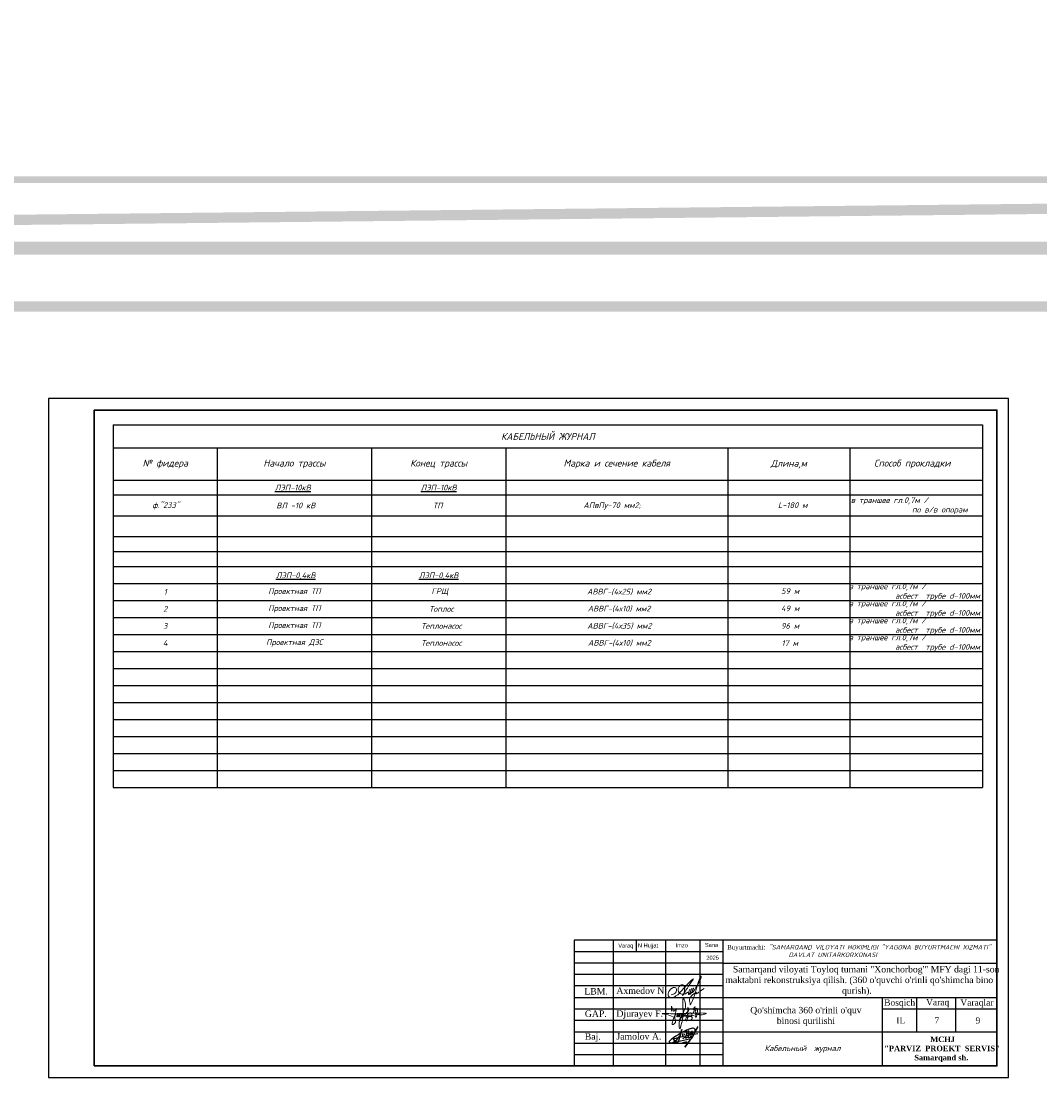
# Model space of a CAD drawing. Header units: millimetres. Extents: x -257011 to 237647566, y 2784933 to 6706507.
# Tile 83 of 256: x 11494551 to 11717449, y 2785498 to 3016914. Entities that reach past the tile are written whole.
import ezdxf
from ezdxf import colors
from ezdxf.entities.mleader import LeaderData, LeaderLine
from ezdxf.lldxf.tags import DXFTag
from ezdxf.math import Vec2, Vec3

# ---------------------------------------------------------------- set-up
doc = ezdxf.new("R2010")
doc.units = ezdxf.units.MM
doc.header["$LTSCALE"] = 1000
doc.linetypes.add('ACAD_ISO02W100', pattern=[15, 12, -3])
doc.layers.add('(002) Рамка', color=7, linetype='Continuous')
for name, color, linetype, lineweight in [('text', 1, 'Continuous', 13), ('Ф А С А Д', 250, 'Continuous', 15), ('Формат', 7, 'Continuous', 25)]:
    doc.layers.add(name, color=color, linetype=linetype, lineweight=lineweight)
doc.styles.add('arial', font='arial.ttf', dxfattribs={"height": 300})
doc.styles.add('iso', font='isocpeur.TTF')
doc.styles.get("Standard").update_dxf_attribs({"font": 'ARIALN.TTF'})
doc.styles.add('WMF-Times New Roman0', font='times.ttf')
doc.styles.add('X_ISO', font='isocpeui.ttf')
tags = doc.linetypes.add('HOT_WATER_SUPPLY', pattern='A,12.7,-5.08,["HW",Standard,S=2.54,R=0,X=-2.54,Y=-1.27],-5.08', length=22.86).pattern_tags.tags
tags[6] = DXFTag(74, 10)

# ---------------------------------------------------------------- blocks, each defined once
blk = doc.blocks.new('rgsxhy')
at = {"color": 5, "lineweight": 0}
for points in [[(30159764, 9369979), (30160813, 9371961), (30161022, 9373086), (30160642, 9374202), (30160529, 9371279), (30160129, 9368855), (30159952, 9368321), (30159766, 9369571), (30162641, 9370909)], [(30158267, 9371725), (30158292, 9372259), (30158313, 9372715), (30158693, 9371762), (30159294, 9372267), (30158930, 9370820), (30158827, 9369247), (30158463, 9369143), (30158559, 9369856), (30159235, 9371184), (30159510, 9371288), (30159540, 9370947), (30159450, 9370679), (30159339, 9370650), (30159361, 9370924), (30159747, 9371281), (30159933, 9371214), (30159918, 9370984), (30159866, 9370709), (30159740, 9370650), (30159740, 9370910), (30160119, 9371295), (30160364, 9371221), (30160282, 9370791), (30160134, 9370702), (30160156, 9370902), (30160253, 9371169), (30160416, 9371266), (30160624, 9371251), (30160631, 9370947), (30160520, 9370739), (30160416, 9370746), (30160527, 9370999), (30160698, 9371199), (30160869, 9371251), (30161010, 9371117), (30161025, 9370828), (30160854, 9370717), (30160832, 9370976), (30160958, 9371184), (30161196, 9371429), (30161627, 9371986), (30161567, 9372349), (30161322, 9370056), (30161196, 9369857), (30161032, 9369926), (30161078, 9370217), (30161143, 9370464), (30161478, 9371132), (30161961, 9371429), (30162250, 9371221), (30162198, 9370761), (30161687, 9370666), (30161515, 9370590), (30161433, 9370590), (30162154, 9370635), (30162280, 9370516), (30162243, 9370197), (30162028, 9370012), (30161575, 9370012), (30161352, 9370012), (30161322, 9370071)], [(30162509, 9371311), (30162778, 9372539), (30162525, 9372058), (30163079, 9372349), (30162934, 9370564), (30162934, 9371149), (30163657, 9371231), (30163688, 9371396), (30163665, 9371051), (30163845, 9371089), (30163853, 9371329), (30163830, 9370556)], [(30158604, 9370613), (30157190, 9371107), (30156449, 9371260), (30157795, 9371248), (30158983, 9371230), (30160506, 9371280), (30164964, 9371184), (30162988, 9371384), (30162918, 9371683), (30163073, 9372004)]]:
    blk.add_spline(points, degree=3, dxfattribs=at)
blk = doc.blocks.new('nerbgbdtbugbd')
at = {"color": 5, "lineweight": -2}
for points in [[(1301441, -912503, 0.3871926), (1301421, -912608, 0.2468693), (1301462, -912624, 0.1075122), (1301553, -912598, 0.0377408), (1301616, -912557, 0.0432293), (1301738, -912461), (1301856, -912351), (1302009, -912205, 0.002873), (1302157, -912056, 0.0304903), (1302203, -911998, 0.1126937), (1302215, -911961, 0.6840545), (1302174, -911935, 0.0660715), (1302090, -912059, 0.0451978), (1302060, -912132, 0.0768236), (1302054, -912193, 0.068235), (1302080, -912319, 0.2986132), (1302177, -912367, 0.1038757), (1302374, -912300, 0.0290696), (1302528, -912180), (1302675, -912025), (1302798, -911893, 0.130527), (1302852, -911776, 0.0388963), (1302856, -911737, 0.7618556), (1302821, -911725, 0.0798394), (1302802, -911765, 0.0359534), (1302781, -911857, 0.0455744), (1302785, -912031, 0.0426923), (1302803, -912110, 0.3891518), (1302905, -912166, 0.1102897), (1303059, -912099), (1303140, -912029), (1303382, -911802, 0.0334276), (1303470, -911703, 0.0129551), (1303533, -911618, 0.1437243), (1303546, -911557, 0.5877061), (1303484, -911539, 0.0594709), (1303438, -911594, 0.0548384), (1303384, -911702, 0.0606455), (1303353, -911805, 0.0833859), (1303355, -911933, 0.5059841), (1303421, -911960, 0.0746594), (1303641, -911789, 0.0267645), (1303917, -911449, 0.0698425), (1304268, -910626), (1304769, -908938, 0.0913119), (1304777, -908873, 0.6479054), (1304724, -908855, 0.1300148), (1304701, -908893), (1304249, -910540), (1303723, -912034), (1303358, -912864), (1302937, -913765), (1302456, -914865), (1303556, -912632, 0.020305), (1304025, -911521, 0.0510054), (1304177, -910920), (1304280, -910177, 0.0500611), (1304304, -909917, 0.075905), (1304266, -909734, 0.060269), (1304163, -909581, 0.2197754), (1303878, -909436, 0.0807361), (1303465, -909486, 0.0249845), (1303180, -909596, 0.0130385), (1302610, -909917, 0.0239045), (1301788, -910451), (1301162, -910954), (1300713, -911334), (1300164, -911838), (1299536, -912438), (1298972, -913021), (1298525, -913523), (1298224, -913914), (1298110, -914126), (1298090, -914220), (1298104, -914298), (1298155, -914383), (1298291, -914454), (1298501, -914462), (1298825, -914389), (1299321, -914187), (1300019, -913880), (1300989, -913450), (1303222, -912415)], [(1299333, -913786, 0.1774898), (1299290, -913897, 0.0505623), (1299288, -913979, 0.3670195), (1299369, -914060, 0.2132882), (1299452, -914018), (1299738, -913626, 0.0414268), (1300104, -913056), (1300352, -912576, 0.0300362), (1300605, -911758), (1300675, -910352), (1300613, -912033), (1300547, -912628), (1300477, -913257), (1300442, -913499), (1300421, -913685, -0.0299546), (1300383, -913939, -0.3083385), (1300235, -914061, -0.0928663), (1300150, -914038), (1299994, -913962), (1298975, -913460, -0.0731209), (1299122, -913299, -0.0362342), (1299439, -913069), (1299863, -912836), (1300474, -912500), (1301923, -911834), (1302701, -911477), (1303596, -911130), (1304048, -910967), (1305142, -910571)], [(1302164, -911013), (1302123, -910754), (1302096, -910485), (1302088, -910377, 0.9456908), (1301953, -910398, 0.0931758), (1302006, -910763, 0.0597217), (1302186, -911157, -0.0340946), (1302225, -911288, 0.0218114), (1302266, -911544, 0.4516555), (1302407, -911600), (1302580, -911477)], [(1301318, -911619, 0.250229), (1301354, -911511, 0.4506148), (1301272, -911473, 0.5095488), (1301192, -911723), (1301276, -911779, -0.1747015), (1301313, -911832, -0.1814843), (1301299, -911884, -0.1121061), (1301133, -912001)], [(1302632, -911206), (1302686, -910890, 0.0310101), (1302691, -910593, 0.0209508), (1302677, -910448, 0.2567522), (1302634, -910391, 0.3121151), (1302582, -910404, 0.0952627), (1302548, -910463, 0.0920883), (1302520, -910679, 0.0708045), (1302568, -910903), (1302690, -911214), (1302722, -911299, 0.1825801), (1302776, -911369, 0.4802348), (1302848, -911325, 0.0467012), (1302849, -911244, 0.1708854), (1302782, -911111, 0.1795677), (1302714, -911101, 0.274631), (1302670, -911163)], [(1303084, -911166), (1303158, -911060, 0.0403562), (1303221, -910954, 0.2285131), (1303216, -910835, 0.1998977), (1303176, -910809, 0.2428565), (1303076, -910850, 0.1216605), (1303030, -910969, 0.1264383), (1303060, -911097, 0.1064961), (1303128, -911174, 0.1201125), (1303186, -911200, 0.0807957), (1303282, -911200, 0.1696912), (1303389, -911132)], [(1303717, -910580), (1303523, -910848), (1303649, -910833, -0.1393412), (1303753, -910882, -0.0645393), (1303854, -911024)], [(1301637, -913772, -0.0551579), (1302758, -913351)]]:
    blk.add_lwpolyline(points, format="xyb", dxfattribs=at)
for points in [[(1303439, -910141), (1303554, -911111)], [(1301582, -911114), (1301593, -911148)], [(1301653, -911366), (1301732, -911665)]]:
    blk.add_lwpolyline(points, dxfattribs=at)
blk = doc.blocks.new('dhyjfyuk')
for p, q in [((4383414, -1184524), (4383414, -1212024)), ((4475914, -1184524), (4383414, -1184524)), ((4391914, -1184524), (4391914, -1212024)), ((4397013, -1184524), (4397013, -1187024)), ((4403414, -1184524), (4403414, -1212024)), ((4410914, -1184524), (4410914, -1212024)), ((4415914, -1184524), (4415914, -1212024)), ((4475914, -1212024), (4475914, -1184524)), ((4415914, -1187024), (4383414, -1187024)), ((4415914, -1189524), (4383414, -1189524)), ((4415914, -1189524), (4475914, -1189524)), ((4415914, -1192024), (4383414, -1192024)), ((4415914, -1194524), (4383414, -1194524)), ((4383414, -1197024), (4475914, -1197024)), ((4450914, -1212024), (4450914, -1197024)), ((4458414, -1204524), (4458414, -1197024)), ((4466914, -1204524), (4466914, -1197024)), ((4383414, -1199524), (4415914, -1199524)), ((4450914, -1199524), (4475914, -1199524)), ((4383414, -1202024), (4415914, -1202024)), ((4383414, -1204524), (4475914, -1204524)), ((4383414, -1207024), (4415914, -1207024)), ((4383414, -1209524), (4415914, -1209524))]:
    blk.add_line(p, q)
at = {"lineweight": 9, "xscale": 1.125175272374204, "yscale": 1.125175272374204, "zscale": 1.125175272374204}
blk.add_blockref('rgsxhy', (-29528647, -11744878), dxfattribs=at)
at = {"color": 5, "lineweight": 25, "xscale": 0.8159673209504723, "yscale": 0.8159673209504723, "zscale": 0.8159673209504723, "rotation": 348.2281006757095}
blk.add_blockref('nerbgbdtbugbd', (3519502, -260297, -611), dxfattribs=at)
at = {"linetype": 'ACAD_ISO02W100', "lineweight": 5, "ltscale": 70, "char_height": 883.9, "attachment_point": 1, "style": 'arial'}
for s, insert in [('Varaq', (4393061, -1185254)), ('N Hujjat.', (4397374, -1185220)), ('Imzo', (4405607, -1185185)), ('Sana', (4412025, -1185111)), ('2025', (4412332, -1187897))]:
    blk.add_mtext(s, dxfattribs=dict(at, insert=insert))
at = {"style": 'WMF-Times New Roman0'}
for s, insert, char_height, width, attachment_point in [('Buyurtmachi:{\\fISOCPEUR|b0|i1|c204|p34; "SAMARQAND VILOYATI HOKIMLIGI "YAGONA\\fISOCPEUR|b0|i1|c0|p34; \\fISOCPEUR|b0|i1|c204|p34;BUYURTMACHI XIZMATI" \\fISOCPEUR|b0|i1|c0|p34;\\P                   \\fISOCPEUR|b0|i1|c204|p34;DAVLAT UNITARKORXONASI}', (4416879, -1186878, 105406), 1000, 59035.39, 4), ('\\pi3453.25486;Samarqand viloyati Toyloq tumani "Хоnсhоrbоg\'" МFY dagi 11-son \\P\\pi1816.32378;maktabni rekonstruksiya qilish. (360 o\'quvchi o\'rinli qo\'shimcha bino \\P\\pi27327.21058;qurish).', (4414694, -1193420), 1400, 60812.6, 4), ('Axmedov N.', (4392650, -1194845), 1414.3, 17081.22, 1), ('Djurayev F.', (4392650, -1199845), 1414.29, 17081.22, 1), ("\\pt12184.088;Qo'shimcha 360 o'rinli o'quv binosi qurilishi", (4434117, -1199099), 1400, 29815.79, 2), ('Jamolov A.', (4392650, -1204845), 1414.3, 17081.22, 1), ('\\pi12888.864;{\\fTimes New Roman|b1|i0|c204|p18;\\C0;MCHJ\\P\\pi2815.884;"PARVIZ  PROEKT  SERVIS"\\P\\pi9383.364;Samarqand sh.\\C256; }', (4448452, -1205594), 1200, 29788.7, 1)]:
    blk.add_mtext(s, dxfattribs=dict(at, insert=insert, char_height=char_height, width=width, attachment_point=attachment_point))
at = {"width": 6256.98, "attachment_point": 1}
for s, insert, char_height in [('{\\fTimes New Roman|b0|i0|c204|p18;\\C1;LBM.}', (4385613, -1194981), 1414.29), ('{\\fTimes New Roman|b0|i0|c204|p18;Bosqich}', (4451239, -1197449), 1370.37), ('{\\fTimes New Roman|b0|i0|c204|p18;Varaq}', (4460421, -1197383), 1370.37), ('{\\fTimes New Roman|b0|i0|c204|p18;Varaqlar}', (4467912, -1197449), 1370.37), ('{\\fTimes New Roman|b0|i0|c0|p18;\\C1;GAP\\fTimes New Roman|b0|i0|c204|p18;.}', (4385736, -1199872), 1414.29), ('{\\fTimes New Roman|b0|i0|c204|p18;IL}', (4453907, -1201350), 1370.37), ('{\\fTimes New Roman|b0|i0|c0|p18;9}', (4471227, -1201380), 1370.37), ('{\\fTimes New Roman|b0|i0|c204|p18;\\C1;Baj.}', (4385736, -1204872), 1414.29)]:
    blk.add_mtext(s, dxfattribs=dict(at, insert=insert, char_height=char_height))
blk = doc.blocks.new('rthtrh')
at = {"color": 5}
for p, q in [((1363834, 521118), (1363842, 521141)), ((1363834, 521086), (1363834, 521118)), ((1363834, 521056), (1363834, 521086)), ((1363840, 521035), (1363834, 521056)), ((1363845, 521017), (1363840, 521035)), ((1363842, 521141), (1363854, 521167)), ((1363865, 520990), (1363845, 521017)), ((1363854, 521167), (1363868, 521192)), ((1363882, 520966), (1363865, 520990)), ((1363868, 521192), (1363889, 521219)), ((1363895, 520959), (1363882, 520966)), ((1363889, 521219), (1363907, 521234)), ((1363907, 521234), (1363927, 521243)), ((1363927, 521243), (1363940, 521249)), ((1363940, 521249), (1363965, 521249)), ((1363965, 521249), (1363988, 521244)), ((1363988, 521244), (1364013, 521227)), ((1364013, 521227), (1364030, 521204)), ((1364026, 520997), (1364017, 520962)), ((1364037, 521043), (1364026, 520997)), ((1364030, 521204), (1364039, 521185)), ((1364044, 521090), (1364037, 521043)), ((1364039, 521185), (1364046, 521147)), ((1364046, 521147), (1364044, 521090)), ((1364148, 520999), (1364075, 520948)), ((1364568, 521050), (1364689, 521123)), ((1363917, 520946), (1363895, 520959)), ((1363951, 520940), (1363917, 520946)), ((1363996, 520940), (1363951, 520940)), ((1364033, 520940), (1363996, 520940)), ((1364017, 520962), (1364016, 520946)), ((1364016, 520946), (1364016, 520940)), ((1364075, 520948), (1364033, 520940))]:
    blk.add_line(p, q, dxfattribs=at)
for points in [[(1363608, 520919), (1363661, 520924), (1363702, 520951), (1363738, 520975), (1363765, 521018), (1363780, 521059), (1363780, 521096), (1363765, 521122), (1363753, 521142), (1363714, 521156), (1363671, 521156), (1363631, 521136), (1363583, 521097), (1363555, 521074), (1363525, 521025), (1363511, 520984), (1363500, 520955), (1363500, 520930), (1363508, 520901), (1363515, 520870), (1363535, 520855), (1363555, 520841), (1363586, 520832), (1363613, 520832), (1363645, 520832), (1363675, 520843), (1363732, 520864), (1363761, 520883), (1363817, 520921), (1363863, 520963), (1363919, 521022), (1364179, 521312), (1364247, 521377), (1364282, 521405), (1364314, 521429), (1364336, 521443), (1364310, 521401), (1364279, 521361), (1364173, 521198), (1364133, 521139), (1364110, 521102), (1364087, 521068), (1364069, 521040), (1364047, 520995), (1364019, 520954), (1364007, 520925), (1363990, 520903), (1363970, 520879)], [(1364210, 521100), (1364186, 521015), (1364172, 520967), (1364172, 520940), (1364173, 520926), (1364179, 520925), (1364185, 520931), (1364202, 520956), (1364218, 520984), (1364240, 521027), (1364256, 521068), (1364272, 521125), (1364269, 521122), (1364225, 520990), (1364220, 520961), (1364220, 520944), (1364225, 520939), (1364232, 520939), (1364241, 520950), (1364248, 520960), (1364254, 520969), (1364260, 520978), (1364273, 520996), (1364281, 521008), (1364288, 521027), (1364309, 521073), (1364315, 521086), (1364332, 521126), (1364332, 521134), (1364327, 521134), (1364314, 521097), (1364294, 521040), (1364290, 521012), (1364293, 520997), (1364298, 520988), (1364308, 520988), (1364316, 520999), (1364326, 521014), (1364344, 521036), (1364351, 521047), (1364377, 521090), (1364389, 521112), (1364414, 521155), (1364449, 521203), (1364476, 521258), (1364523, 521332), (1364563, 521417), (1364583, 521493), (1364590, 521517), (1364590, 521527), (1364583, 521532), (1364571, 521532), (1364561, 521512), (1364541, 521459), (1364498, 521348), (1364434, 521131), (1364395, 520998), (1364377, 520936), (1364337, 520802), (1364282, 520678), (1364249, 520605), (1364238, 520588), (1364230, 520594), (1364226, 520615), (1364222, 520638), (1364214, 520663), (1364206, 520725), (1364206, 520774), (1364224, 520814), (1364265, 520883), (1364310, 520926), (1364364, 520959), (1364411, 520988), (1364432, 520996), (1364434, 520992), (1364431, 520979), (1364419, 520970), (1364414, 520960), (1364416, 520951), (1364423, 520951), (1364434, 520958), (1364443, 520964), (1364452, 520968), (1364474, 520975), (1364483, 520978), (1364492, 520986), (1364499, 520996), (1364503, 521002), (1364511, 521006), (1364511, 521006)]]:
    blk.add_lwpolyline(points, dxfattribs=at)

msp = doc.modelspace()

# ---------------------------------------------------------------- linework, layer by layer
for p, q in [((11514692.688, 2928560.036, -4), (11704919.716, 2928560.036, -4)), ((11514692.688, 2928560.036, -4), (11514692.688, 2849220.896, -4)), ((11704919.716, 2928560.036, -4), (11704919.716, 2849220.896, -4)), ((11514692.688, 2923523.546, -4), (11704919.716, 2923523.546, -4)), ((11537471.919, 2923523.546, -4), (11537471.919, 2849220.896, -4)), ((11571224.109, 2923523.546, -4), (11571224.109, 2849220.896, -4)), ((11600601.935, 2923523.546, -4), (11600601.935, 2849220.896, -4)), ((11649143.644, 2923523.546, -4), (11649143.644, 2849220.896, -4)), ((11675897.234, 2923523.546, -4), (11675897.234, 2849220.896, -4)), ((11514692.688, 2916496.448, -4), (11704919.716, 2916496.448, -4)), ((11514692.688, 2913245.049, -4), (11704919.716, 2913245.049, -4)), ((11514692.688, 2908686.038, -4), (11704919.716, 2908686.038, -4)), ((11514692.688, 2904127.027, -4), (11704919.716, 2904127.027, -4)), ((11514692.688, 2900875.628, -4), (11704919.716, 2900875.628, -4)), ((11514692.688, 2897624.229, -4), (11704919.716, 2897624.229, -4)), ((11514692.688, 2893900.896, -4), (11704919.716, 2893900.896, -4)), ((11514692.688, 2890177.562, -4), (11704919.716, 2890177.562, -4)), ((11514692.688, 2886454.229, -4), (11704919.716, 2886454.229, -4)), ((11514692.688, 2882730.896, -4), (11704919.716, 2882730.896, -4)), ((11514692.688, 2879007.562, -4), (11704919.716, 2879007.562, -4)), ((11514692.688, 2875284.229, -4), (11704919.716, 2875284.229, -4)), ((11514692.688, 2871560.896, -4), (11704919.716, 2871560.896, -4)), ((11514692.688, 2867837.563, -4), (11704919.716, 2867837.563, -4)), ((11514692.688, 2864114.229, -4), (11704919.716, 2864114.229, -4)), ((11514692.688, 2860390.896, -4), (11704919.716, 2860390.896, -4)), ((11514692.688, 2856667.563, -4), (11704919.716, 2856667.563, -4)), ((11514692.688, 2852944.229, -4), (11704919.716, 2852944.229, -4)), ((11514692.688, 2849220.896, -4), (11704919.716, 2849220.896, -4))]:
    msp.add_line(p, q)
at = {"color": 0, "linetype": 'ByBlock', "lineweight": 25}
for p, q in [((11514692.688, 2916496.448, -4), (11514692.688, 2913245.049, -4)), ((11514692.688, 2908541.892, -4), (11514692.688, 2905290.493, -4))]:
    msp.add_line(p, q, dxfattribs=at)
at = {"color": 250, "elevation": -4}
msp.add_lwpolyline([(11500555.852, 2785816.9), (11710555.852, 2785816.9), (11710555.852, 2934316.9), (11500555.852, 2934316.9), (11500555.852, 2785816.9)], dxfattribs=at)
at = {"color": 250, "lineweight": 30, "elevation": -4}
msp.add_lwpolyline([(11510555.852, 2788316.9), (11708055.852, 2788316.9), (11708055.852, 2931816.9), (11510555.852, 2931816.9), (11510555.852, 2788316.9)], dxfattribs=at)

# ---------------------------------------------------------------- block references
at = {"layer": '(002) Рамка', "lineweight": 50}
for p in [(5681315.107, 4000591.194), (6007548.681, 4000320.148), (6322018.378, 4000320.148), (6322018.378, 4000320.148), (6564355.611, 4000319.908, -4), (6787764.677, 4000341.193, 384), (7006966.558, 4000319.908, 384), (7232141.707, 4000341.193, -4)]:
    msp.add_blockref('dhyjfyuk', p, dxfattribs=at)
at = {"layer": 'Ф А С А Д', "xscale": 6.676455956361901, "yscale": 6.676455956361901, "zscale": 6.676455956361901}
msp.add_blockref('rthtrh', (2532744.43, -673993.01, -4), dxfattribs=at)

# ---------------------------------------------------------------- texts
for s, insert, char_height, width, attachment_point, style in [('\\pi5289.225;Samarqand viloyati Toyloq tumani "Хоnсhоrbоg\'" МFY dagi 11-son maktabni rekonstruksiya qilish. (360 o\'quvchi o\'rinli qo\'shimcha bino qurish).', (10223676.306, 2987021.503), 2500, 224024.15487, 4, 'WMF-Times New Roman0'), ('\\pi5289.225;Samarqand viloyati Toyloq tumani "Хоnсhоrbоg\'" МFY dagi 11-son maktabni rekonstruksiya qilish. (360 o\'quvchi o\'rinli qo\'shimcha bino qurish).', (10538146.002, 2987021.503), 2500, 224024.15487, 4, 'WMF-Times New Roman0'), ('{\\fISOCPEUR|b1|i1|c204|p34;КАБЕЛЬНЫЙ ЖУРНАЛ}', (11609806.202, 2926041.791, -4), 1500, 190212.02756, 5, 'X_ISO'), ('{\\fISOCPEUR|b1|i1|c204|p34;№ фидера }', (11526082.304, 2920009.997, -4), 1500, 22764.23082, 5, 'X_ISO'), ('{\\fISOCPEUR|b1|i1|c204|p34;Начало трассы }', (11554348.014, 2920009.997, -4), 1500, 33737.19021, 5, 'X_ISO'), ('{\\fISOCPEUR|b1|i1|c204|p34;Конец трассы}', (11585913.022, 2920009.997, -4), 1500, 29362.82569, 5, 'X_ISO'), ('{\\fISOCPEUR|b1|i1|c204|p34;Марка и сечение кабеля}', (11624872.789, 2920009.997, -4), 1500, 48526.70835, 5, 'X_ISO'), ('{\\fISOCPEUR|b1|i1|c204|p34;Длина,м}', (11662520.439, 2920009.997, -4), 1500, 26738.59022, 5, 'X_ISO'), ('{\\fISOCPEUR|b1|i1|c204|p34;\\C256;Способ прокладки}', (11689531.474, 2920009.997, -4), 1500, 29007.48228, 5, 'X_ISO'), ('{\\fISOCPEUR|b1|i1|c204|p34;\\LЛЭП-10кВ}', (11554004.664, 2914870.748, -4), 1250, 33737.19021, 5, 'X_ISO'), ('{\\fISOCPEUR|b1|i1|c204|p34;\\LЛЭП-10кВ}', (11585913.022, 2914870.748, -4), 1250, 29362.82569, 5, 'X_ISO'), ('ф.\'\'{\\C0;233}"', (11526195.952, 2910859.206, -4), 1250, 22764.23082, 5, 'X_ISO'), ('ВЛ -10 кВ ', (11554654.385, 2910948.126), 1250, 29362.82569, 5, 'X_ISO'), ('{\\C0;ТП}', (11585696.916, 2910919.605, -500100), 1250, 29362.82569, 5, 'X_ISO'), ('АПвПу-70 мм2; ', (11623863.325, 2910830.541, -4), 1250, 48526.70835, 5, 'X_ISO'), ('в траншее гл.0,7м /                            по в/в опорам', (11690894.241, 2910907.5, -4), 1250, 29007.48228, 5, 'X_ISO'), ('L-180 м\\P ', (11663372.419, 2909974.237, -4), 1250, 26738.59022, 5, 'X_ISO'), ('{\\fISOCPEUR|b1|i1|c204|p34;\\LЛЭП-0,4кВ}', (11554628.143, 2895526.595, -4), 1250, 33737.19021, 5, 'X_ISO'), ('{\\fISOCPEUR|b1|i1|c204|p34;\\LЛЭП-0,4кВ}', (11585913.022, 2895526.595, -4), 1250, 29362.82569, 5, 'X_ISO'), ('1', (11526082.304, 2892039.229, -4), 1250, 22764.23082, 5, 'X_ISO'), ('Проектная ТП', (11554348.014, 2892039.229, -4), 1250, 33737.19021, 5, 'X_ISO'), ('ГРЩ', (11586161.636, 2892039.229, -4), 1250, 29362.82569, 5, 'X_ISO'), (' АВВГ-(4х25) мм2', (11624956.103, 2892038.906, -4), 1250, 61507.15666, 5, 'X_ISO'), ('59 м', (11662817.599, 2892224.253, -4), 1250, 26738.59022, 5, 'X_ISO'), ('в траншее гл.0,7м /                            асбест  трубе d-100мм', (11690408.475, 2892039.229, -4), 1250, 29007.48228, 5, 'X_ISO'), ('2', (11526082.304, 2888315.896, -4), 1250, 22764.23082, 5, 'X_ISO'), ('Проектная ТП', (11554348.014, 2888315.896, -4), 1250, 33737.19021, 5, 'X_ISO'), ('Топлос', (11586490.732, 2888315.896, -4), 1250, 29362.82569, 5, 'X_ISO'), (' АВВГ-(4х10) мм2', (11624956.103, 2888315.572, -4), 1250, 61507.15666, 5, 'X_ISO'), ('49 м', (11662817.599, 2888420.859, -4), 1250, 26738.59022, 5, 'X_ISO'), ('в траншее гл.0,7м /                            асбест  трубе d-100мм', (11690408.475, 2888315.896, -4), 1250, 29007.48228, 5, 'X_ISO'), ('в траншее гл.0,7м /                            асбест  трубе d-100мм', (11690408.475, 2884592.562, -4), 1250, 29007.48228, 5, 'X_ISO'), ('3', (11526082.304, 2884592.562, -4), 1250, 22764.23082, 5, 'X_ISO'), ('Проектная ТП', (11554348.014, 2884592.562, -4), 1250, 33737.19021, 5, 'X_ISO'), ('Теплонасос', (11586490.732, 2884592.562, -4), 1250, 29362.82569, 5, 'X_ISO'), ('  АВВГ-(4х35) мм2', (11624597.94, 2884562.404, -4), 1250, 61507.15666, 5, 'X_ISO'), ('96 м', (11662801.512, 2884601.521, -4), 1250, 26738.59022, 5, 'X_ISO'), ('4', (11526082.304, 2880869.229, -4), 1250, 22764.23082, 5, 'X_ISO'), ('Проектная ДЭС', (11554348.014, 2880869.229, -4), 1250, 33737.19021, 5, 'X_ISO'), ('Теплонасос', (11586490.732, 2880869.229, -4), 1250, 29362.82569, 5, 'X_ISO'), ('  АВВГ-(4х10) мм2', (11624597.94, 2880839.07, -4), 1250, 61507.15666, 5, 'X_ISO'), ('17 м', (11662737.458, 2880846.202, -4), 1250, 26738.59022, 5, 'X_ISO'), ('в траншее гл.0,7м /                            асбест  трубе d-100мм', (11690408.475, 2880869.229, -4), 1250, 29007.48228, 5, 'X_ISO')]:
    msp.add_mtext(s, dxfattribs=dict(insert=insert, char_height=char_height, width=width, attachment_point=attachment_point, style=style))
at = {"color": 7, "ltscale": 30, "insert": (10049091.702, 2929588.156, -75415.319), "char_height": 1784.436705, "width": 106220.7207, "attachment_point": 1, "style": 'X_ISO'}
msp.add_mtext('                               ПОЯСНИТЕЛЬНАЯ ЗАПИСКА\\P\\pi4401.50942;    Проект энергоснабжения {\\C256; Samarqand viloyati Toyloq tumani "Хоnсhоrbоg\'" МFY dagi 11-son maktabni rekonstruksiya qilish. (360 o\'quvchi o\'rinli qo\'shimcha bino qurish).\\P\\pi0;}выполнен на основании ТУ САМ ПТЭС за №18238252188 от  01.07.2026 г.       \\P    Установленная мощность Ру=93,4 кВт.\\P    Расчетная мощность Рр=84 кВт.    \\P    По надежности энергоснабжение объект относятся к потребителям II категории.\\P    {\\C256;Точкой подключения основного источника электроснабжения принять ближайшую существующую в./в опору ВЛ-10 кВ фид. "\\C0;233\\C256;", на которой необходимо установить ПМ-10, ВЛ-10 кВ выполнено кабелем АПвПу-3(1х70) мм2 длиной 60 м в траншее в земле до проектного ТП.}\\P    Предусмотрена установка ТП-ГКТП с ТМ-100кВА.\\P    От ТП предусмотрена прокладка кабеля {\\C0;АВВГ} разного сечения в траншее в земле  до щитов объекта.  \\P    {\\C256;\\c0;Для резервного энергоснабжения теплонососа предусмотрена установка ДЭС мощностью 10 кВт. \\P\\C256;   } Наружное освещение территории объекта выполнено LED светильниками на установленными на металлических опорах. Управление наружным освещением предусмотрено комплектно.\\P    Кабели прокладываются в траншее на глубину 0,7 м от планировочной отметки земли в слое песка по 10см в каждую сторону. Все пересечения и сближении кабельных линий с подземными инженерными коммуникациями выполнить согласно норм и в местах пересечения кабель проложить в а/цементных трубах Д=100мм.                                         \\P    Учет электроэнергии предусмотрен электронным активно-реактивным счетчикам ЕХ-518 прямого включения с системой АИИСКУЭ на н./в. щите  проектного ТП, установленного в отдельном запирающемся  шкафу. \\P     Проектом предусмотрен контур заземления проектной  трансформаторной подстанции, всех щитов, ГРЩ и ДЭС. Сопротивление  растеканию тока не должно превышать 4 ома для ТП, всех  щитов, ГРЩ,  ДЭС.\\P  При производстве электромонтажных работ выполнять требования ПУЭ и ПТБ.', dxfattribs=at)
at = {"color": 7, "lineweight": 30, "char_height": 939.4258, "attachment_point": 1}
for s, insert, width in [('\\pi2351.83787;{\\fTimes New Roman|b0|i0|c204|p18;\\C256;Qurilish         \\P\\pi2708.16847;  hajmi\\P\\pi3422.97631;   m³}', (10454675.044, 2905395.586), 8914.89017), ('\\pi2351.83787;{\\fTimes New Roman|b0|i0|c204|p18;\\C256;Qurilish         \\P\\pi2708.16847;  hajmi\\P\\pi3422.97631;   m³}', (10769144.741, 2905395.586), 8914.89017), ('\\pi548.6967;{\\fTimes New Roman|b0|i0|c204|p18;\\C256;Umumiy\\P\\pi602.54266;maydoni \\P\\pi2155.2706;m2}', (10449256.507, 2903419.396), 6013.9701), ('\\pi548.6967;{\\fTimes New Roman|b0|i0|c204|p18;\\C256;Umumiy\\P\\pi602.54266;maydoni \\P\\pi2155.2706;m2}', (10763726.204, 2903419.396), 6013.9701)]:
    msp.add_mtext(s, dxfattribs=dict(at, insert=insert, width=width))
at = {"insert": (11694916.901, 2798987.931, -4), "char_height": 1370.37174, "width": 6256.97859, "attachment_point": 2}
msp.add_mtext('{\\fTimes New Roman|b0|i0|c0|p18;7}', dxfattribs=at)
at = {"layer": 'text', "color": 7, "linetype": 'HOT_WATER_SUPPLY', "lineweight": 40, "ltscale": 500, "insert": (9988811.88, 2926147.228), "char_height": 1500, "width": 43130.04732, "attachment_point": 1, "style": 'iso'}
msp.add_mtext('\\pi10546;Ведомость рабочих черчежей', dxfattribs=at)
at = {"layer": 'Формат', "color": 0, "linetype": 'Continuous', "lineweight": 15, "style": 'X_ISO'}
msp.add_text('Кабельный  журнал', height=1250, dxfattribs=at).set_placement((11657210.371, 2791572.351, -4))

# ---------------------------------------------------------------- next in the draw order: leaders
at = {"ltscale": 250}
ml = msp.add_multileader_mtext('Standard', dxfattribs=at)
ml.set_content('АВВГ-(4x35) мм2 L=96 на Теплоносос\\Pв ПВХ тр.в траншее в земле. от {\\C0;ТП}', color=256, style='X_ISO')
ml.set_leader_properties()
ml.build(insert=Vec2(0, 0))
ml.multileader.update_dxf_attribs({"text_left_attachment_type": 6, "text_right_attachment_type": 6, "dogleg_length": 0.002, "arrow_head_size": 470.717, "scale": 500})
ctx = ml.context
ctx.base_point, ctx.scale, ctx.char_height, ctx.arrow_head_size, ctx.landing_gap_size, ctx.plane_origin, ctx.plane_x_axis, ctx.plane_y_axis = Vec3(10608578.136, 2963984.565), 500, 784.52892, 470.717, 0, Vec3(10593163.695, 2941475.424), Vec3(0.9999426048, 0.0107138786), Vec3(-0.0107138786, 0.9999426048)
ctx.left_attachment, ctx.right_attachment, ctx.text_align_type = 6, 6, 1
notes = []
notes.append((ctx, [(1, (1, 1, 0), (10608577.509, 2963984.558), (0.9999426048, 0.0107138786), 0.628, [(1, [(10603694.136, 2953153.697)], 0, [])])]))
ctx.mtext.insert, ctx.mtext.text_direction, ctx.mtext.rotation, ctx.mtext.width, ctx.mtext.alignment, ctx.mtext.flow_direction = Vec3(10618177.731, 2965107.365), Vec3(0.9999426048, 0.0107138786), 0.0107140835, 19312.2629, 2, 5
ctx.mtext.has_bg_fill, ctx.mtext.bg_color, ctx.mtext.bg_scale_factor, ctx.mtext.bg_transparency, ctx.mtext.use_window_bg_color = 1, -1023410172, 1.1, 0, 0
for ctx, leaders in notes:
    for number, flags, end, landing, length, lines in leaders:
        leader = LeaderData()
        leader.index, (leader.has_last_leader_line, leader.has_dogleg_vector, leader.attachment_direction) = number, flags
        leader.last_leader_point, leader.dogleg_vector, leader.dogleg_length = Vec3(end), Vec3(landing), length
        for number, points, colour, breaks in lines:
            line = LeaderLine()
            line.index, line.vertices, line.color, line.breaks = number, Vec3.list(points), colors.encode_raw_color(colour), breaks
            leader.lines.append(line)
        ctx.leaders.append(leader)

# ---------------------------------------------------------------- next in the draw order: leaders
ml = msp.add_multileader_mtext('Standard', dxfattribs=at)
ml.set_content('АВВГ-(4x10) мм2 L=17 на Теплоносос\\Pв ПВХ тр.в траншее в земле. от ДЭС', color=256, style='X_ISO')
ml.set_leader_properties()
ml.build(insert=Vec2(0, 0))
ml.multileader.update_dxf_attribs({"text_left_attachment_type": 6, "text_right_attachment_type": 6, "dogleg_length": 0.002, "arrow_head_size": 470.717, "scale": 500})
ctx = ml.context
ctx.base_point, ctx.scale, ctx.char_height, ctx.arrow_head_size, ctx.landing_gap_size, ctx.plane_origin = Vec3(10613537.28, 2954533.618), 500, 784.52892, 470.717, 0, Vec3(10594659.617, 2938200.178)
ctx.left_attachment, ctx.right_attachment, ctx.text_align_type = 6, 6, 1
notes = []
notes.append((ctx, [(1, (1, 1, 0), (10613536.653, 2954533.618), (1, 0), 0.628, [(1, [(10608879.832, 2959403.187)], 0, [])])]))
ctx.mtext.insert, ctx.mtext.width, ctx.mtext.alignment, ctx.mtext.flow_direction = Vec3(10623280.892, 2955553.506), 19821.35298, 2, 5
ctx.mtext.has_bg_fill, ctx.mtext.bg_color, ctx.mtext.bg_scale_factor, ctx.mtext.bg_transparency, ctx.mtext.use_window_bg_color = 1, -1023410172, 1.1, 0, 0
for ctx, leaders in notes:
    for number, flags, end, landing, length, lines in leaders:
        leader = LeaderData()
        leader.index, (leader.has_last_leader_line, leader.has_dogleg_vector, leader.attachment_direction) = number, flags
        leader.last_leader_point, leader.dogleg_vector, leader.dogleg_length = Vec3(end), Vec3(landing), length
        for number, points, colour, breaks in lines:
            line = LeaderLine()
            line.index, line.vertices, line.color, line.breaks = number, Vec3.list(points), colors.encode_raw_color(colour), breaks
            leader.lines.append(line)
        ctx.leaders.append(leader)

# ---------------------------------------------------------------- next in the draw order: leaders
ml = msp.add_multileader_mtext('Standard', dxfattribs=at)
ml.set_content('ТП-ГКТП c \\PТМ-100кВа (Проект)', color=256, style='X_ISO')
ml.set_leader_properties()
ml.build(insert=Vec2(0, 0))
ml.multileader.update_dxf_attribs({"text_left_attachment_type": 6, "text_right_attachment_type": 6, "dogleg_length": 0.0016, "arrow_head_size": 600, "scale": 500})
ctx = ml.context
ctx.base_point, ctx.scale, ctx.char_height, ctx.arrow_head_size, ctx.landing_gap_size, ctx.plane_origin = Vec3(10545642.671, 2967263.315), 500, 1000, 600, 0, Vec3(10558490.503, 2935182.895)
ctx.left_attachment, ctx.right_attachment, ctx.text_align_type = 6, 6, 1
notes = []
notes.append((ctx, [(1, (1, 1, 0), (10558738.925, 2967263.315), (-1, 0), 0.8, [(0, [(10560078.263, 2958176.325)], 0, [])])]))
ctx.mtext.insert, ctx.mtext.width, ctx.mtext.alignment, ctx.mtext.flow_direction = Vec3(10552190.398, 2968563.315), 13541.60125, 2, 5
ctx.mtext.has_bg_fill, ctx.mtext.bg_color, ctx.mtext.bg_scale_factor, ctx.mtext.bg_transparency, ctx.mtext.use_window_bg_color = 1, -1023410172, 1.1, 0, 0
for ctx, leaders in notes:
    for number, flags, end, landing, length, lines in leaders:
        leader = LeaderData()
        leader.index, (leader.has_last_leader_line, leader.has_dogleg_vector, leader.attachment_direction) = number, flags
        leader.last_leader_point, leader.dogleg_vector, leader.dogleg_length = Vec3(end), Vec3(landing), length
        for number, points, colour, breaks in lines:
            line = LeaderLine()
            line.index, line.vertices, line.color, line.breaks = number, Vec3.list(points), colors.encode_raw_color(colour), breaks
            leader.lines.append(line)
        ctx.leaders.append(leader)

# ---------------------------------------------------------------- next in the draw order: leaders
at = {"color": 0, "ltscale": 250}
ml = msp.add_multileader_mtext('Standard', dxfattribs=at)
ml.set_content(' Точка подключения ближайшая сущ. в./в.  опора  ВЛ-10 кВ п/с "Afrosiyob" ф."233", на которой необходима установить мачтовую муфту по т.п. 3-407.1-143.1.21', style='X_ISO')
ml.set_leader_properties()
ml.build(insert=Vec2(0, 0))
ml.multileader.update_dxf_attribs({"text_left_attachment_type": 6, "text_right_attachment_type": 6, "dogleg_length": 0.001, "arrow_head_size": 750, "scale": 500})
ctx = ml.context
ctx.base_point, ctx.scale, ctx.char_height, ctx.arrow_head_size, ctx.landing_gap_size, ctx.plane_origin = Vec3(10216893.73, 2981354.425, 732953.864), 500, 1250, 750, 0, Vec3(10204819.155, 2954237.949, 732953.864)
ctx.left_attachment, ctx.right_attachment, ctx.text_align_type = 6, 6, 1
notes = []
notes.append((ctx, [(0, (1, 1, 0), (10216893.23, 2981354.425, 732953.864), (1, 0), 0.5, [(0, [(10206852.765, 2957897.518, 732953.864)], 0, [])])]))
ctx.mtext.insert, ctx.mtext.width, ctx.mtext.alignment, ctx.mtext.flow_direction = Vec3(10237419.298, 2982854.425, 732953.864), 41977.72247, 2, 5
ctx.mtext.has_bg_fill, ctx.mtext.bg_color, ctx.mtext.bg_scale_factor, ctx.mtext.bg_transparency, ctx.mtext.use_window_bg_color = 1, -1023410174, 1.1, 0, 0
for ctx, leaders in notes:
    for number, flags, end, landing, length, lines in leaders:
        leader = LeaderData()
        leader.index, (leader.has_last_leader_line, leader.has_dogleg_vector, leader.attachment_direction) = number, flags
        leader.last_leader_point, leader.dogleg_vector, leader.dogleg_length = Vec3(end), Vec3(landing), length
        for number, points, colour, breaks in lines:
            line = LeaderLine()
            line.index, line.vertices, line.color, line.breaks = number, Vec3.list(points), colors.encode_raw_color(colour), breaks
            leader.lines.append(line)
        ctx.leaders.append(leader)

doc.saveas('drawing.dxf')
